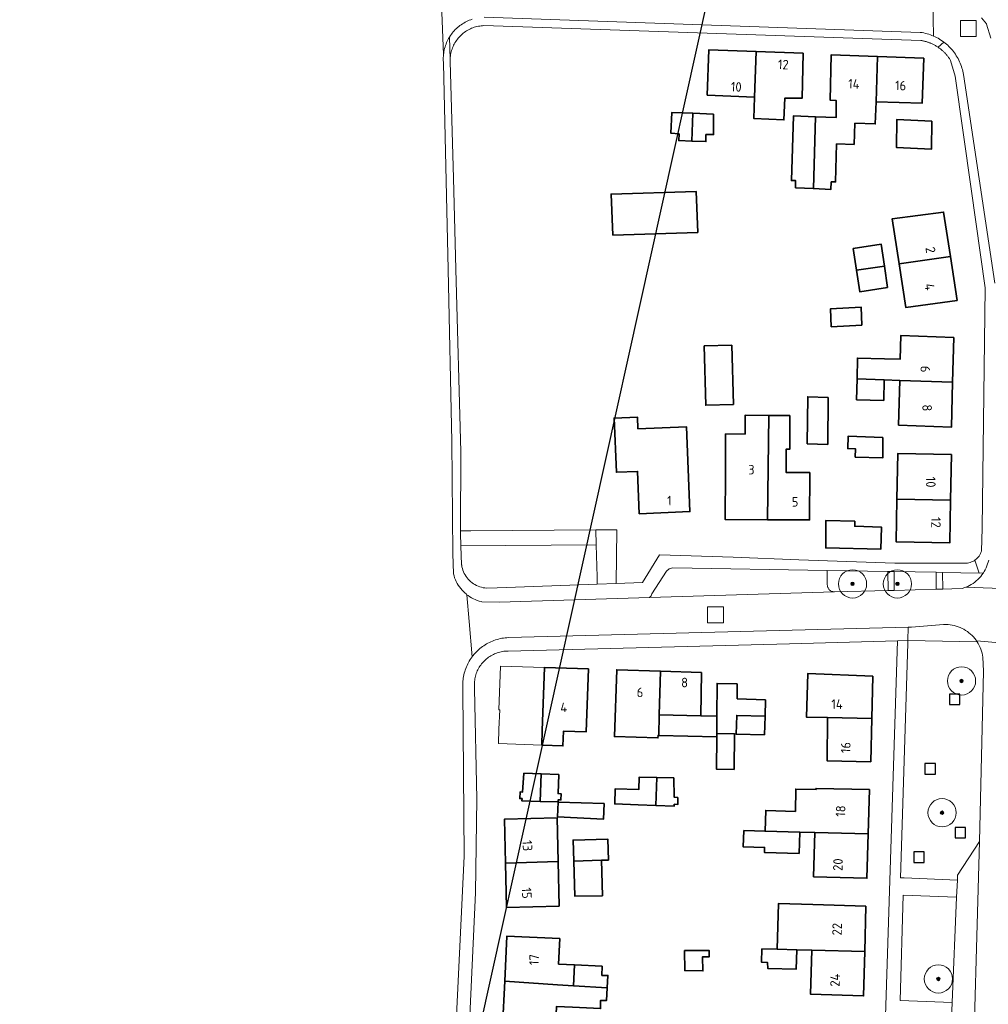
# Model space of a CAD drawing. Extents: x 154222 to 160093, y 456746 to 462495.
# Tile 53 of 254: x 157499 to 157636, y 460809 to 460949. Entities that reach past the tile are written whole.
import ezdxf
from ezdxf.enums import TextEntityAlignment as Align

# ---------------------------------------------------------------- set-up
doc = ezdxf.new("R2010")
doc.units = 0
doc.header["$LTSCALE"] = 0.75
doc.layers.get('0').update_dxf_attribs({"linetype": 'CONTINUOUS'})
doc.layers.get('DEFPOINTS').update_dxf_attribs({"linetype": 'CONTINUOUS'})
for name, color, linetype, lineweight in [('B-XX-GR-BEPLANTING_CULTUUR_HEESTERS-GV', 252, 'CONTINUOUS', 18), ('B-XX-GR-BOOM-S', 252, 'CONTINUOUS', 25), ('B-XX-IE-MEUBILAIR_WEGMEUBILAIR-S', 252, 'CONTINUOUS', 25), ('B-XX-OG-BEBOUWING-GV', 6, 'CONTINUOUS', 35), ('B-XX-OG-BEBOUWING-T18', 1, 'CONTINUOUS', 18), ('B-XX-OG-TERREIN_CULTUURSCHEIDING-GV', 252, 'CONTINUOUS', 18), ('B-XX-OG-TERREIN_ERF-GV', 252, 'CONTINUOUS', 18), ('B-XX-RI-GWA_RIOOLPUT-S', 252, 'CONTINUOUS', 25), ('B-XX-VH-VERHARDING_BETONSTRAATSTEEN-GV', 252, 'CONTINUOUS', 18), ('B-XX-VH-VERHARDING_STRAATBAKSTEEN-GV', 252, 'CONTINUOUS', 18), ('B-XX-VH-VERHARDING_TEGEL-GV', 252, 'CONTINUOUS', 18)]:
    doc.layers.add(name, color=color, linetype=linetype, lineweight=lineweight)
doc.styles.add('NLCS-ISO-M-T18', font='NLCS-ISO.ttf', dxfattribs={"height": 1.8})

# ---------------------------------------------------------------- blocks, each defined once
blk = doc.blocks.new('SRI-PUT_INSPECTIEPUT_RIOOLPUT-SO')
at = {"color": 0, "linetype": 'ByBlock', "lineweight": 18}
blk.add_lwpolyline([(-1.125, -1.125), (1.125, -1.125), (1.125, 1.125), (-1.125, 1.125)], close=True, dxfattribs=at)
blk = doc.blocks.new('SIE-WEG_SPEELTOESTEL-SO')
at = {"flags": 128}
blk.add_lwpolyline([(-0.75, -0.75), (0.75, -0.75), (0.75, 0.75), (-0.75, 0.75)], close=True, dxfattribs=at)
blk = doc.blocks.new('SGR-BOOM_01-SO')
at = {"linetype": 'ByBlock', "lineweight": 18}
h = blk.add_hatch(color=0, dxfattribs=at)
h.dxf.hatch_style = 1
edge = h.paths.add_edge_path()
edge.add_arc((0, 0), 0.25, 0, 360)
at = {"color": 0, "linetype": 'ByBlock', "lineweight": 18}
for radius in [2, 0.25]:
    blk.add_circle((0, 0), radius, dxfattribs=at)

msp = doc.modelspace()

# ---------------------------------------------------------------- linework, layer by layer
at = {"layer": 'B-XX-GR-BEPLANTING_CULTUUR_HEESTERS-GV'}
for points in [[(157580.415, 460874.262), (157580.363, 460876.405), (157562.648, 460876.271), (157561.18, 460876.26), (157561.179, 460875.911), (157561.239, 460874.156)], [(157621.759, 460870.502), (157613.157, 460870.645), (157613.16, 460868.604), (157613.166, 460868.514), (157613.18, 460868.424), (157613.202, 460868.337), (157613.232, 460868.251), (157613.269, 460868.169), (157613.313, 460868.09), (157613.364, 460868.015), (157613.422, 460867.945), (157613.485, 460867.881), (157613.554, 460867.822), (157613.628, 460867.77), (157613.706, 460867.724), (157613.788, 460867.685), (157613.873, 460867.654), (157613.96, 460867.63), (157614.163, 460867.606), (157621.762, 460867.807)], [(157628.581, 460870.389), (157622.621, 460870.488), (157622.622, 460867.829), (157628.599, 460867.987)], [(157634.68, 460870.288), (157629.473, 460870.374), (157629.51, 460868.011), (157630.822, 460868.046), (157632.342, 460868.12), (157632.513, 460868.174), (157632.787, 460868.274), (157633.055, 460868.389), (157633.317, 460868.519), (157633.571, 460868.663), (157633.816, 460868.82), (157634.053, 460868.991), (157634.28, 460869.174), (157634.497, 460869.37), (157634.702, 460869.577), (157634.896, 460869.795), (157635.078, 460870.023), (157635.246, 460870.261), (157635.283, 460870.319)]]:
    msp.add_lwpolyline(points, close=True, dxfattribs=at)
at = {"layer": 'B-XX-OG-BEBOUWING-GV'}
for points in [[(157603.065, 460944.173), (157596.369, 460944.408), (157596.134, 460938.004), (157602.838, 460937.72)], [(157609.728, 460943.94), (157603.065, 460944.173), (157602.838, 460937.72), (157602.746, 460934.668), (157606.999, 460934.478), (157607.141, 460937.58), (157609.593, 460937.536)], [(157620.28, 460943.465), (157613.73, 460943.699), (157613.546, 460937.295), (157614.396, 460937.247), (157614.402, 460934.802), (157611.506, 460934.912), (157611.199, 460924.756), (157613.676, 460924.638), (157613.724, 460925.689), (157614.324, 460925.69), (157614.472, 460931.083), (157616.96, 460930.997), (157617.064, 460934.01), (157619.966, 460933.91), (157620.069, 460937.058)], [(157626.839, 460943.231), (157620.28, 460943.465), (157620.069, 460937.058), (157626.604, 460936.826)], [(157594.096, 460935.422), (157591.137, 460935.54), (157590.994, 460932.588), (157592.145, 460932.491), (157592.097, 460931.54), (157593.958, 460931.472)], [(157597.041, 460935.304), (157594.096, 460935.422), (157593.958, 460931.472), (157595.95, 460931.4), (157595.947, 460932.4), (157597.048, 460932.403)], [(157611.506, 460934.912), (157608.348, 460935.031), (157608.07, 460925.875), (157608.67, 460925.877), (157608.673, 460924.876), (157611.199, 460924.756)], [(157627.961, 460934.278), (157623.008, 460934.516), (157622.968, 460930.564), (157627.921, 460930.326)], [(157594.83, 460918.539), (157594.566, 460924.342), (157582.51, 460923.963), (157582.774, 460918.16)], [(157630.609, 460915.146), (157629.643, 460921.425), (157622.341, 460920.457), (157623.323, 460914.074)], [(157621.261, 460913.771), (157620.799, 460916.851), (157616.848, 460916.241), (157617.306, 460913.189)], [(157631.575, 460908.872), (157630.609, 460915.146), (157623.323, 460914.074), (157624.273, 460907.904)], [(157621.714, 460910.75), (157621.261, 460913.771), (157617.306, 460913.189), (157617.763, 460910.14)], [(157618.075, 460905.388), (157617.969, 460907.939), (157613.617, 460907.728), (157613.723, 460905.177)], [(157631.087, 460903.668), (157623.582, 460903.95), (157623.497, 460900.59), (157621.288, 460900.642), (157617.436, 460900.733), (157617.368, 460897.78), (157621.219, 460897.647), (157623.421, 460897.572), (157630.927, 460897.313)], [(157599.844, 460894.167), (157599.617, 460902.567), (157595.716, 460902.463), (157595.94, 460894.063)], [(157621.219, 460897.647), (157617.368, 460897.78), (157617.3, 460894.83), (157621.152, 460894.739)], [(157630.927, 460897.313), (157623.421, 460897.572), (157623.262, 460891.242), (157630.767, 460890.96)], [(157613.297, 460895.17), (157610.395, 460895.263), (157610.311, 460888.609), (157613.213, 460888.516)], [(157604.891, 460892.622), (157601.496, 460892.64), (157601.502, 460889.981), (157598.741, 460889.995), (157598.714, 460884.579), (157598.68, 460877.875), (157604.692, 460877.839)], [(157607.85, 460892.606), (157604.891, 460892.622), (157604.692, 460877.839), (157610.637, 460877.804), (157610.671, 460884.508), (157607.331, 460884.528), (157607.348, 460887.857), (157607.861, 460887.854)], [(157586.321, 460890.718), (157586.254, 460892.378), (157582.947, 460892.245), (157583.257, 460884.561), (157586.264, 460884.682), (157586.506, 460878.696), (157593.688, 460878.986), (157593.204, 460890.996)], [(157621.015, 460889.485), (157616.112, 460889.674), (157616.066, 460887.923), (157617.16, 460887.876), (157617.119, 460886.724), (157621.022, 460886.584)], [(157630.776, 460887.057), (157623.171, 460887.239), (157623.031, 460880.754), (157630.637, 460880.616)], [(157630.637, 460880.616), (157623.031, 460880.754), (157622.901, 460874.731), (157630.506, 460874.549)], [(157617.041, 460877.619), (157612.938, 460877.709), (157612.948, 460873.857), (157620.753, 460873.676), (157620.845, 460876.778), (157617.043, 460876.919)], [(157579.319, 460856.716), (157573.088, 460856.902), (157572.748, 460847.975), (157572.693, 460845.912), (157575.689, 460845.791), (157575.758, 460847.885), (157578.978, 460847.789)], [(157589.496, 460856.385), (157583.322, 460856.576), (157582.994, 460847.119), (157589.148, 460846.934), (157589.169, 460847.29), (157589.268, 460847.288), (157589.341, 460850.187)], [(157595.33, 460856.204), (157589.496, 460856.385), (157589.341, 460850.187), (157595.245, 460850.051)], [(157619.595, 460855.662), (157610.389, 460856.04), (157610.204, 460849.886), (157613.207, 460849.823), (157619.461, 460849.678)], [(157600.387, 460854.616), (157597.535, 460854.659), (157597.514, 460849.999), (157597.503, 460847.559), (157600.004, 460847.489), (157600.258, 460847.482), (157600.331, 460850.118), (157604.33, 460850.024), (157604.394, 460852.324), (157600.392, 460852.469)], [(157595.245, 460850.051), (157589.341, 460850.187), (157589.268, 460847.288), (157597.5, 460847.098), (157597.503, 460847.559), (157597.514, 460849.999)], [(157604.33, 460850.024), (157600.331, 460850.118), (157600.258, 460847.482), (157604.256, 460847.371)], [(157619.461, 460849.678), (157613.207, 460849.823), (157613.12, 460843.69), (157619.324, 460843.555)], [(157600.004, 460847.489), (157597.503, 460847.559), (157597.5, 460847.098), (157597.453, 460842.506), (157599.952, 460842.467)], [(157572.585, 460841.843), (157570.149, 460841.936), (157569.956, 460839.234), (157569.605, 460839.283), (157569.558, 460838.332), (157569.908, 460838.333), (157569.859, 460838.033), (157572.481, 460837.937)], [(157575.103, 460841.747), (157572.585, 460841.843), (157572.481, 460837.937), (157575.01, 460837.861), (157575.011, 460838.145), (157575.412, 460838.146), (157575.46, 460838.997), (157575.009, 460839.046)], [(157588.974, 460841.33), (157586.51, 460841.375), (157586.449, 460839.644), (157583.096, 460839.719), (157583.024, 460837.582), (157586.37, 460837.472), (157588.851, 460837.381)], [(157591.413, 460841.286), (157588.974, 460841.33), (157588.851, 460837.381), (157591.473, 460837.284), (157591.472, 460837.534), (157591.973, 460837.485), (157591.97, 460838.486), (157591.47, 460838.535)], [(157619.133, 460839.602), (157611.579, 460839.784), (157611.579, 460839.634), (157608.677, 460839.677), (157608.635, 460836.525), (157604.432, 460836.665), (157604.34, 460833.711), (157609.242, 460833.574), (157611.394, 460833.531), (157611.394, 460833.528), (157618.948, 460833.321)], [(157581.552, 460837.63), (157575.011, 460837.828), (157574.921, 460835.741), (157581.455, 460835.429)], [(157575.006, 460829.412), (157574.867, 460835.593), (157567.413, 460835.425), (157567.553, 460829.186)], [(157582.161, 460829.629), (157582.061, 460832.58), (157577.126, 460832.447), (157577.226, 460829.479), (157581.139, 460829.598)], [(157601.327, 460833.805), (157601.255, 460831.502), (157604.268, 460831.408), (157604.246, 460830.711), (157609.149, 460830.573), (157609.242, 460833.574), (157604.34, 460833.711)], [(157618.948, 460833.321), (157611.394, 460833.528), (157611.208, 460827.276), (157618.763, 460827.044)], [(157575.148, 460823.087), (157575.006, 460829.412), (157567.553, 460829.186), (157567.694, 460822.919)], [(157581.309, 460824.572), (157581.139, 460829.598), (157577.226, 460829.479), (157577.395, 460824.493)], [(157618.623, 460823.091), (157611.118, 460823.323), (157606.233, 460823.474), (157606.033, 460817.016), (157608.828, 460816.93), (157610.955, 460816.864), (157618.461, 460816.658)], [(157575.258, 460818.534), (157567.753, 460818.867), (157567.444, 460812.463), (157574.941, 460811.977), (157577.178, 460811.832), (157577.319, 460814.787), (157575.082, 460814.895)], [(157592.923, 460816.821), (157592.965, 460813.971), (157595.522, 460813.929), (157595.48, 460815.941), (157596.402, 460815.899), (157596.402, 460816.821)], [(157603.876, 460817.058), (157603.833, 460815.151), (157604.684, 460815.103), (157604.736, 460814.253), (157608.738, 460814.162), (157608.828, 460816.93), (157606.033, 460817.016)], [(157618.461, 460816.658), (157610.955, 460816.864), (157610.798, 460810.615), (157618.303, 460810.383)], [(157581.271, 460814.596), (157577.319, 460814.787), (157577.178, 460811.832), (157581.979, 460811.521), (157582.075, 460813.298), (157581.225, 460813.296)], [(157574.941, 460811.977), (157567.444, 460812.463), (157567.134, 460806.058), (157574.639, 460805.725), (157574.792, 460808.89), (157577.033, 460808.783), (157581.036, 460808.592), (157581.033, 460809.743), (157581.883, 460809.745), (157581.979, 460811.521), (157577.178, 460811.832)]]:
    msp.add_lwpolyline(points, close=True, dxfattribs=at)
at = {"layer": 'B-XX-OG-TERREIN_CULTUURSCHEIDING-GV'}
for points in [[(157580.526, 460869.728), (157580.415, 460874.262), (157561.239, 460874.156), (157561.332, 460871.437), (157561.336, 460871.409), (157561.379, 460871.166), (157561.438, 460870.926), (157561.512, 460870.69), (157561.601, 460870.46), (157561.705, 460870.236), (157561.823, 460870.019), (157561.955, 460869.81), (157562.1, 460869.61), (157562.258, 460869.42), (157562.428, 460869.24), (157562.609, 460869.072), (157562.801, 460868.916), (157563.002, 460868.773), (157563.213, 460868.643), (157563.431, 460868.527), (157563.656, 460868.425), (157563.887, 460868.338), (157564.124, 460868.266), (157564.364, 460868.21), (157564.608, 460868.169), (157564.854, 460868.144), (157566.384, 460868.192), (157580.551, 460868.709)], [(157634.412, 460860.535), (157624.59, 460860.713), (157624.587, 460860.308), (157623.555, 460827.092), (157624.066, 460827.106), (157631.59, 460826.794), (157631.62, 460827.475), (157634.71, 460832.235), (157635.303, 460856.4), (157635.212, 460858.358), (157635.165, 460858.646), (157635.103, 460858.932), (157635.025, 460859.214), (157634.932, 460859.49), (157634.823, 460859.762), (157634.701, 460860.027), (157634.563, 460860.285)], [(157631.488, 460824.356), (157623.922, 460824.655), (157623.508, 460809.745), (157630.856, 460809.472)]]:
    msp.add_lwpolyline(points, close=True, dxfattribs=at)
at = {"layer": 'B-XX-OG-TERREIN_ERF-GV'}
for points in [[(157628.853, 460944.777), (157628.766, 460944.835), (157628.677, 460944.891), (157628.588, 460944.946), (157628.497, 460944.999), (157628.406, 460945.051), (157628.314, 460945.101), (157628.221, 460945.149), (157628.127, 460945.196), (157628.032, 460945.241), (157627.937, 460945.285), (157627.841, 460945.326), (157627.744, 460945.367), (157627.695, 460945.386), (157627.646, 460945.405), (157627.548, 460945.442), (157627.449, 460945.477), (157627.35, 460945.51), (157627.25, 460945.542), (157627.149, 460945.572), (157627.048, 460945.6), (157626.947, 460945.626), (157626.845, 460945.651), (157626.742, 460945.673), (157626.64, 460945.694), (157626.536, 460945.714), (157626.433, 460945.731), (157564.492, 460947.834), (157564.293, 460947.823), (157564.095, 460947.805), (157563.897, 460947.778), (157563.701, 460947.743), (157563.507, 460947.701), (157563.314, 460947.651), (157563.123, 460947.593), (157562.935, 460947.527), (157562.75, 460947.455), (157562.568, 460947.374), (157562.389, 460947.286), (157562.214, 460947.192), (157562.042, 460947.09), (157561.875, 460946.982), (157561.713, 460946.867), (157561.555, 460946.745), (157561.402, 460946.617), (157561.255, 460946.483), (157561.113, 460946.344), (157560.976, 460946.198), (157560.846, 460946.048), (157560.722, 460945.892), (157560.604, 460945.732), (157560.492, 460945.567), (157560.388, 460945.397), (157560.29, 460945.223), (157560.199, 460945.046), (157560.116, 460944.865), (157560.04, 460944.681), (157559.971, 460944.494), (157559.91, 460944.305), (157559.856, 460944.113), (157559.81, 460943.919), (157559.773, 460943.723), (157559.742, 460943.527), (157559.72, 460943.329), (157559.706, 460943.13), (157559.704, 460943.069), (157559.7, 460942.931), (157559.701, 460942.769), (157560.157, 460926.203), (157560.511, 460913.318), (157561.222, 460887.477), (157561.18, 460876.26), (157562.648, 460876.271), (157580.363, 460876.405), (157583.331, 460876.429), (157583.242, 460868.807), (157586.944, 460868.942), (157589.395, 460872.874), (157599.826, 460872.542), (157609.12, 460872.148), (157622.71, 460871.674), (157632.725, 460871.685), (157632.847, 460871.689), (157633.041, 460871.708), (157633.234, 460871.743), (157633.422, 460871.794), (157633.606, 460871.86), (157633.784, 460871.94), (157633.955, 460872.035), (157634.066, 460872.109), (157634.118, 460872.144), (157634.271, 460872.266), (157634.414, 460872.399), (157634.545, 460872.544), (157634.664, 460872.699), (157634.77, 460872.863), (157634.862, 460873.036), (157634.94, 460873.215), (157635.003, 460873.4), (157635.104, 460876.662), (157635.522, 460910.682), (157633.546, 460924.723), (157631.298, 460940.69), (157630.642, 460942.889), (157630.587, 460942.979), (157630.531, 460943.067), (157630.473, 460943.155), (157630.414, 460943.241), (157630.353, 460943.326), (157630.291, 460943.411), (157630.227, 460943.494), (157630.162, 460943.576), (157630.095, 460943.657), (157630.027, 460943.737), (157629.958, 460943.815), (157629.887, 460943.893), (157629.852, 460943.93), (157629.815, 460943.969), (157629.741, 460944.044), (157629.667, 460944.117), (157629.591, 460944.19), (157629.513, 460944.26), (157629.435, 460944.33), (157629.355, 460944.398), (157629.274, 460944.465), (157629.192, 460944.53), (157629.109, 460944.594), (157629.025, 460944.657), (157628.939, 460944.718)], [(157603.065, 460944.173), (157609.728, 460943.94), (157609.593, 460937.536), (157607.141, 460937.58), (157606.999, 460934.478), (157602.746, 460934.668), (157602.838, 460937.72), (157596.134, 460938.004), (157596.369, 460944.408)], [(157611.199, 460924.756), (157608.673, 460924.876), (157608.67, 460925.877), (157608.07, 460925.875), (157608.348, 460935.031), (157611.506, 460934.912), (157614.402, 460934.802), (157614.396, 460937.247), (157613.546, 460937.295), (157613.73, 460943.699), (157620.28, 460943.465), (157626.839, 460943.231), (157626.604, 460936.826), (157620.069, 460937.058), (157619.966, 460933.91), (157617.064, 460934.01), (157616.96, 460930.997), (157614.472, 460931.083), (157614.324, 460925.69), (157613.724, 460925.689), (157613.676, 460924.638)], [(157593.958, 460931.472), (157592.097, 460931.54), (157592.145, 460932.491), (157590.994, 460932.588), (157591.137, 460935.54), (157594.096, 460935.422), (157597.041, 460935.304), (157597.048, 460932.403), (157595.947, 460932.4), (157595.95, 460931.4)], [(157627.961, 460934.278), (157627.921, 460930.326), (157622.968, 460930.564), (157623.008, 460934.516)], [(157594.83, 460918.539), (157582.774, 460918.16), (157582.51, 460923.963), (157594.566, 460924.342)], [(157630.609, 460915.146), (157631.575, 460908.872), (157624.273, 460907.904), (157623.323, 460914.074), (157622.341, 460920.457), (157629.643, 460921.425)], [(157621.261, 460913.771), (157621.714, 460910.75), (157617.763, 460910.14), (157617.306, 460913.189), (157616.848, 460916.241), (157620.799, 460916.851)], [(157618.075, 460905.388), (157613.723, 460905.177), (157613.617, 460907.728), (157617.969, 460907.939)], [(157631.087, 460903.668), (157630.927, 460897.313), (157630.767, 460890.96), (157623.262, 460891.242), (157623.421, 460897.572), (157621.219, 460897.647), (157621.152, 460894.739), (157617.3, 460894.83), (157617.368, 460897.78), (157617.436, 460900.733), (157621.288, 460900.642), (157623.497, 460900.59), (157623.582, 460903.95)], [(157599.844, 460894.167), (157595.94, 460894.063), (157595.716, 460902.463), (157599.617, 460902.567)], [(157613.297, 460895.17), (157613.213, 460888.516), (157610.311, 460888.609), (157610.395, 460895.263)], [(157604.891, 460892.622), (157607.85, 460892.606), (157607.861, 460887.854), (157607.348, 460887.857), (157607.331, 460884.528), (157610.671, 460884.508), (157610.637, 460877.804), (157604.692, 460877.839), (157598.68, 460877.875), (157598.714, 460884.579), (157598.741, 460889.995), (157601.502, 460889.981), (157601.496, 460892.64)], [(157586.321, 460890.718), (157593.204, 460890.996), (157593.688, 460878.986), (157586.506, 460878.696), (157586.264, 460884.682), (157583.257, 460884.561), (157582.947, 460892.245), (157586.254, 460892.378)], [(157621.015, 460889.485), (157621.022, 460886.584), (157617.119, 460886.724), (157617.16, 460887.876), (157616.066, 460887.923), (157616.112, 460889.674)], [(157623.031, 460880.754), (157623.171, 460887.239), (157630.776, 460887.057), (157630.637, 460880.616), (157630.506, 460874.549), (157622.901, 460874.731)], [(157617.041, 460877.619), (157617.043, 460876.919), (157620.845, 460876.778), (157620.753, 460873.676), (157612.948, 460873.857), (157612.938, 460877.709)], [(157572.693, 460845.912), (157566.559, 460846.159), (157566.619, 460848.158), (157566.725, 460850.93), (157566.626, 460850.933), (157566.861, 460857.087), (157573.088, 460856.902), (157579.319, 460856.716), (157578.978, 460847.789), (157575.758, 460847.885), (157575.689, 460845.791)], [(157589.496, 460856.385), (157595.33, 460856.204), (157595.245, 460850.051), (157597.514, 460849.999), (157597.535, 460854.659), (157600.387, 460854.616), (157600.392, 460852.469), (157604.394, 460852.324), (157604.33, 460850.024), (157604.256, 460847.371), (157600.258, 460847.482), (157600.004, 460847.489), (157599.952, 460842.467), (157597.453, 460842.506), (157597.5, 460847.098), (157589.268, 460847.288), (157589.169, 460847.29), (157589.148, 460846.934), (157582.994, 460847.119), (157583.322, 460856.576)], [(157619.595, 460855.662), (157619.461, 460849.678), (157619.324, 460843.555), (157613.12, 460843.69), (157613.207, 460849.823), (157610.204, 460849.886), (157610.389, 460856.04)], [(157572.481, 460837.937), (157569.859, 460838.033), (157569.908, 460838.333), (157569.558, 460838.332), (157569.605, 460839.283), (157569.956, 460839.234), (157570.149, 460841.936), (157572.585, 460841.843), (157575.103, 460841.747), (157575.009, 460839.046), (157575.46, 460838.997), (157575.412, 460838.146), (157575.011, 460838.145), (157575.01, 460837.861)], [(157588.974, 460841.33), (157591.413, 460841.286), (157591.47, 460838.535), (157591.97, 460838.486), (157591.973, 460837.485), (157591.472, 460837.534), (157591.473, 460837.284), (157588.851, 460837.381), (157586.37, 460837.472), (157583.024, 460837.582), (157583.096, 460839.719), (157586.449, 460839.644), (157586.51, 460841.375)], [(157601.327, 460833.805), (157604.34, 460833.711), (157604.432, 460836.665), (157608.635, 460836.525), (157608.677, 460839.677), (157611.579, 460839.634), (157611.579, 460839.784), (157619.133, 460839.602), (157618.948, 460833.321), (157618.763, 460827.044), (157611.208, 460827.276), (157611.394, 460833.528), (157611.394, 460833.531), (157609.242, 460833.574), (157609.149, 460830.573), (157604.246, 460830.711), (157604.268, 460831.408), (157601.255, 460831.502)], [(157581.552, 460837.63), (157581.455, 460835.429), (157574.921, 460835.741), (157575.011, 460837.828)], [(157575.148, 460823.087), (157567.694, 460822.919), (157567.553, 460829.186), (157567.413, 460835.425), (157574.867, 460835.593), (157575.006, 460829.412)], [(157577.226, 460829.479), (157577.126, 460832.447), (157582.061, 460832.58), (157582.161, 460829.629), (157581.139, 460829.598), (157581.309, 460824.572), (157577.395, 460824.493)], [(157610.955, 460816.864), (157608.828, 460816.93), (157608.738, 460814.162), (157604.736, 460814.253), (157604.684, 460815.103), (157603.833, 460815.151), (157603.876, 460817.058), (157606.033, 460817.016), (157606.233, 460823.474), (157611.118, 460823.323), (157618.623, 460823.091), (157618.461, 460816.658), (157618.303, 460810.383), (157610.798, 460810.615)], [(157567.444, 460812.463), (157567.753, 460818.867), (157575.258, 460818.534), (157575.082, 460814.895), (157577.319, 460814.787), (157581.271, 460814.596), (157581.225, 460813.296), (157582.075, 460813.298), (157581.979, 460811.521), (157581.883, 460809.745), (157581.033, 460809.743), (157581.036, 460808.592), (157577.033, 460808.783), (157574.792, 460808.89), (157574.639, 460805.725), (157567.134, 460806.058)], [(157592.923, 460816.821), (157596.402, 460816.821), (157596.402, 460815.899), (157595.48, 460815.941), (157595.522, 460813.929), (157592.965, 460813.971)]]:
    msp.add_lwpolyline(points, close=True, dxfattribs=at)
msp.add_lwpolyline([(157620.346, 460775.077), (157623.085, 460860.674), (157607.791, 460860.277), (157567.907, 460859.24), (157567.711, 460859.235), (157567.516, 460859.223), (157567.321, 460859.202), (157567.128, 460859.173), (157566.935, 460859.137), (157566.744, 460859.092), (157566.556, 460859.04), (157566.369, 460858.98), (157566.185, 460858.913), (157566.005, 460858.838), (157565.827, 460858.756), (157565.652, 460858.667), (157565.482, 460858.571), (157565.316, 460858.467), (157565.154, 460858.357), (157564.996, 460858.241), (157564.844, 460858.118), (157564.696, 460857.989), (157564.554, 460857.854), (157564.418, 460857.714), (157564.288, 460857.568), (157564.163, 460857.417), (157564.045, 460857.26), (157563.933, 460857.1), (157563.828, 460856.934), (157563.73, 460856.765), (157563.639, 460856.592), (157563.555, 460856.415), (157563.478, 460856.235), (157563.409, 460856.052), (157563.347, 460855.866), (157563.293, 460855.677), (157563.247, 460855.487), (157563.208, 460855.295), (157563.178, 460855.102), (157563.155, 460854.907), (157563.14, 460854.712), (157563.133, 460854.517), (157563.135, 460854.321), (157563.144, 460854.125), (157563.161, 460853.93), (157563.167, 460853.876), (157563.504, 460838.318), (157563.286, 460825.009), (157562.491, 460807.562)], dxfattribs=at)
at = {"layer": 'B-XX-VH-VERHARDING_BETONSTRAATSTEEN-GV'}
for points in [[(157558.199, 460958.063), (157558.759, 460943.741), (157558.787, 460943.957), (157558.822, 460944.172), (157558.866, 460944.386), (157558.917, 460944.598), (157558.976, 460944.807), (157559.043, 460945.015), (157559.117, 460945.22), (157559.199, 460945.422), (157559.289, 460945.621), (157559.385, 460945.816), (157559.488, 460946.008), (157559.599, 460946.196), (157559.744, 460946.421), (157559.899, 460946.639), (157560.003, 460946.775), (157560.141, 460946.943), (157560.286, 460947.107), (157560.436, 460947.265), (157560.592, 460947.417), (157560.754, 460947.564), (157560.92, 460947.705), (157561.092, 460947.839), (157561.269, 460947.967), (157561.45, 460948.088), (157561.635, 460948.203), (157561.825, 460948.311), (157562.018, 460948.412), (157562.215, 460948.505), (157562.416, 460948.592), (157562.619, 460948.671), (157562.825, 460948.742)], [(157564.539, 460949.034), (157626.33, 460946.881), (157626.372, 460946.875), (157626.609, 460946.837), (157626.845, 460946.791), (157627.078, 460946.737), (157627.31, 460946.676), (157627.54, 460946.606), (157627.767, 460946.529), (157627.992, 460946.445), (157628.213, 460946.353), (157628.124, 460951.445)], [(157628.124, 460951.445), (157628.213, 460946.353), (157628.432, 460946.254), (157628.647, 460946.147), (157628.858, 460946.034), (157629.065, 460945.913), (157629.269, 460945.786), (157629.468, 460945.652), (157629.662, 460945.511), (157629.848, 460945.367), (157630.03, 460945.216), (157630.045, 460945.203), (157630.224, 460945.044), (157630.397, 460944.878), (157630.565, 460944.707), (157630.727, 460944.53), (157630.883, 460944.348), (157631.033, 460944.161), (157631.177, 460943.969), (157631.314, 460943.772), (157631.445, 460943.571), (157631.568, 460943.365), (157631.685, 460943.155), (157631.795, 460942.942), (157631.898, 460942.725), (157631.993, 460942.505), (157632.081, 460942.282), (157632.161, 460942.056), (157632.234, 460941.828), (157632.299, 460941.597), (157632.357, 460941.364), (157632.406, 460941.129), (157632.448, 460940.893), (157636.922, 460911.336)], [(157636.358, 460946.052), (157635.717, 460948.056), (157635.703, 460948.078), (157635.478, 460948.377), (157635.241, 460948.667), (157634.992, 460948.947)], [(157636.033, 460872.133), (157635.965, 460871.849), (157635.883, 460871.569), (157635.784, 460871.295), (157635.671, 460871.025), (157635.544, 460870.763), (157635.402, 460870.508), (157635.283, 460870.319), (157635.246, 460870.261), (157635.078, 460870.023), (157634.896, 460869.795), (157634.702, 460869.577), (157634.497, 460869.37), (157634.28, 460869.174), (157634.053, 460868.991), (157633.816, 460868.82), (157633.571, 460868.663), (157633.317, 460868.519), (157633.055, 460868.389), (157632.787, 460868.274), (157643.92, 460867.849)], [(157643.92, 460867.849), (157632.787, 460868.274), (157632.513, 460868.174), (157632.342, 460868.12), (157630.822, 460868.046), (157629.51, 460868.011), (157628.599, 460867.987), (157622.622, 460867.829), (157621.762, 460867.807), (157614.163, 460867.606), (157587.944, 460866.815), (157566.689, 460866.141), (157564.215, 460866.223), (157564.102, 460866.249), (157563.82, 460866.326), (157563.542, 460866.418), (157563.27, 460866.525), (157563.005, 460866.647), (157562.746, 460866.783), (157562.495, 460866.933), (157562.253, 460867.096), (157562.09, 460867.22), (157562.395, 460863.442), (157562.802, 460858.401), (157562.879, 460858.504), (157562.958, 460858.606), (157563.082, 460858.757), (157563.235, 460858.932), (157563.395, 460859.101), (157563.56, 460859.265), (157563.73, 460859.423), (157563.906, 460859.576), (157564.087, 460859.722), (157564.272, 460859.861), (157564.463, 460859.995), (157564.658, 460860.121), (157564.857, 460860.241), (157565.06, 460860.354), (157565.267, 460860.46), (157565.478, 460860.558), (157565.692, 460860.65), (157565.908, 460860.734), (157566.128, 460860.81), (157566.35, 460860.879), (157566.574, 460860.94), (157566.801, 460860.993), (157567.028, 460861.039), (157567.258, 460861.076), (157567.488, 460861.106), (157567.72, 460861.128), (157567.952, 460861.142), (157624.6, 460862.626), (157625.116, 460862.64), (157629.619, 460862.978), (157629.705, 460862.983), (157629.997, 460862.986), (157630.289, 460862.974), (157630.58, 460862.946), (157630.869, 460862.902), (157631.155, 460862.843), (157631.437, 460862.767), (157631.715, 460862.677), (157631.987, 460862.571), (157632.254, 460862.451), (157632.513, 460862.316), (157632.764, 460862.167), (157633.007, 460862.005), (157633.241, 460861.829), (157633.465, 460861.641), (157633.678, 460861.442), (157633.88, 460861.23), (157634.07, 460861.008), (157634.247, 460860.776), (157634.313, 460860.68), (157638.152, 460860.351)]]:
    msp.add_lwpolyline(points, dxfattribs=at)
at = {"layer": 'B-XX-VH-VERHARDING_STRAATBAKSTEEN-GV'}
msp.add_lwpolyline([(157613.157, 460870.645), (157591.244, 460871.009), (157590.758, 460870.892), (157590.389, 460870.555), (157588.299, 460867.344), (157588.177, 460867.042), (157587.944, 460866.815), (157614.163, 460867.606), (157613.96, 460867.63), (157613.873, 460867.654), (157613.788, 460867.685), (157613.706, 460867.724), (157613.628, 460867.77), (157613.554, 460867.822), (157613.485, 460867.881), (157613.422, 460867.945), (157613.364, 460868.015), (157613.313, 460868.09), (157613.269, 460868.169), (157613.232, 460868.251), (157613.202, 460868.337), (157613.18, 460868.424), (157613.166, 460868.514), (157613.16, 460868.604)], close=True, dxfattribs=at)
for points in [[(157638.152, 460860.351), (157634.313, 460860.68), (157634.412, 460860.535), (157634.563, 460860.285), (157634.701, 460860.027), (157634.823, 460859.762), (157634.932, 460859.49), (157635.025, 460859.214), (157635.103, 460858.932), (157635.165, 460858.646), (157635.212, 460858.358), (157635.303, 460856.4), (157634.71, 460832.235), (157633.652, 460793.61)], [(157633.652, 460793.61), (157634.71, 460832.235), (157631.62, 460827.475), (157631.59, 460826.794), (157631.488, 460824.356), (157630.856, 460809.472), (157630.702, 460805.799)]]:
    msp.add_lwpolyline(points, dxfattribs=at)
at = {"layer": 'B-XX-VH-VERHARDING_TEGEL-GV'}
for points in [[(157562.825, 460948.742), (157562.619, 460948.671), (157562.416, 460948.592), (157562.215, 460948.505), (157562.018, 460948.412), (157561.825, 460948.311), (157561.635, 460948.203), (157561.45, 460948.088), (157561.269, 460947.967), (157561.092, 460947.839), (157560.92, 460947.705), (157560.754, 460947.564), (157560.592, 460947.417), (157560.436, 460947.265), (157560.286, 460947.107), (157560.141, 460946.943), (157560.003, 460946.775), (157559.899, 460946.639), (157559.744, 460946.421), (157559.599, 460946.196), (157559.704, 460943.069), (157559.706, 460943.13), (157559.72, 460943.329), (157559.742, 460943.527), (157559.773, 460943.723), (157559.81, 460943.919), (157559.856, 460944.113), (157559.91, 460944.305), (157559.971, 460944.494), (157560.04, 460944.681), (157560.116, 460944.865), (157560.199, 460945.046), (157560.29, 460945.223), (157560.388, 460945.397), (157560.492, 460945.567), (157560.604, 460945.732), (157560.722, 460945.892), (157560.846, 460946.048), (157560.976, 460946.198), (157561.113, 460946.344), (157561.255, 460946.483), (157561.402, 460946.617), (157561.555, 460946.745), (157561.713, 460946.867), (157561.875, 460946.982), (157562.042, 460947.09), (157562.214, 460947.192), (157562.389, 460947.286), (157562.568, 460947.374), (157562.75, 460947.455), (157562.935, 460947.527), (157563.123, 460947.593), (157563.314, 460947.651), (157563.507, 460947.701), (157563.701, 460947.743), (157563.897, 460947.778), (157564.095, 460947.805), (157564.293, 460947.823), (157564.492, 460947.834), (157626.433, 460945.731), (157626.536, 460945.714), (157626.64, 460945.694), (157626.742, 460945.673), (157626.845, 460945.651), (157626.947, 460945.626), (157627.048, 460945.6), (157627.149, 460945.572), (157627.25, 460945.542), (157627.35, 460945.51), (157627.449, 460945.477), (157627.548, 460945.442), (157627.646, 460945.405), (157627.695, 460945.386), (157627.744, 460945.367), (157627.841, 460945.326), (157627.937, 460945.285), (157628.032, 460945.241), (157628.127, 460945.196), (157628.221, 460945.149), (157628.314, 460945.101), (157628.406, 460945.051), (157628.497, 460944.999), (157628.588, 460944.946), (157628.677, 460944.891), (157628.766, 460944.835), (157628.853, 460944.777), (157629.662, 460945.511), (157629.468, 460945.652), (157629.269, 460945.786), (157629.065, 460945.913), (157628.858, 460946.034), (157628.647, 460946.147), (157628.432, 460946.254), (157628.213, 460946.353), (157627.992, 460946.445), (157627.767, 460946.529), (157627.54, 460946.606), (157627.31, 460946.676), (157627.078, 460946.737), (157626.845, 460946.791), (157626.609, 460946.837), (157626.372, 460946.875), (157626.33, 460946.881), (157564.539, 460949.034)], [(157634.992, 460948.947), (157635.241, 460948.667), (157635.478, 460948.377), (157635.703, 460948.078), (157635.717, 460948.056), (157636.358, 460946.052)], [(157636.922, 460911.336), (157632.448, 460940.893), (157632.406, 460941.129), (157632.357, 460941.364), (157632.299, 460941.597), (157632.234, 460941.828), (157632.161, 460942.056), (157632.081, 460942.282), (157631.993, 460942.505), (157631.898, 460942.725), (157631.795, 460942.942), (157631.685, 460943.155), (157631.568, 460943.365), (157631.445, 460943.571), (157631.314, 460943.772), (157631.177, 460943.969), (157631.033, 460944.161), (157630.883, 460944.348), (157630.727, 460944.53), (157630.565, 460944.707), (157630.397, 460944.878), (157630.224, 460945.044), (157630.045, 460945.203), (157630.03, 460945.216), (157629.848, 460945.367), (157629.662, 460945.511), (157628.853, 460944.777), (157628.939, 460944.718), (157629.025, 460944.657), (157629.109, 460944.594), (157629.192, 460944.53), (157629.274, 460944.465), (157629.355, 460944.398), (157629.435, 460944.33), (157629.513, 460944.26), (157629.591, 460944.19), (157629.667, 460944.117), (157629.741, 460944.044), (157629.815, 460943.969), (157629.852, 460943.93), (157629.887, 460943.893), (157629.958, 460943.815), (157630.027, 460943.737), (157630.095, 460943.657), (157630.162, 460943.576), (157630.227, 460943.494), (157630.291, 460943.411), (157630.353, 460943.326), (157630.414, 460943.241), (157630.473, 460943.155), (157630.531, 460943.067), (157630.587, 460942.979), (157630.642, 460942.889), (157631.298, 460940.69), (157633.546, 460924.723), (157635.522, 460910.682), (157635.104, 460876.662), (157635.003, 460873.4), (157634.94, 460873.215), (157634.862, 460873.036), (157634.77, 460872.863), (157634.664, 460872.699), (157634.545, 460872.544), (157634.414, 460872.399), (157634.271, 460872.266), (157634.118, 460872.144), (157634.066, 460872.109), (157634.68, 460870.288), (157635.283, 460870.319), (157635.402, 460870.508), (157635.544, 460870.763), (157635.671, 460871.025), (157635.784, 460871.295), (157635.883, 460871.569), (157635.965, 460871.849), (157636.033, 460872.133)], [(157562.491, 460807.562), (157563.286, 460825.009), (157563.504, 460838.318), (157563.167, 460853.876), (157563.161, 460853.93), (157563.144, 460854.125), (157563.135, 460854.321), (157563.133, 460854.517), (157563.14, 460854.712), (157563.155, 460854.907), (157563.178, 460855.102), (157563.208, 460855.295), (157563.247, 460855.487), (157563.293, 460855.677), (157563.347, 460855.866), (157563.409, 460856.052), (157563.478, 460856.235), (157563.555, 460856.415), (157563.639, 460856.592), (157563.73, 460856.765), (157563.828, 460856.934), (157563.933, 460857.1), (157564.045, 460857.26), (157564.163, 460857.417), (157564.288, 460857.568), (157564.418, 460857.714), (157564.554, 460857.854), (157564.696, 460857.989), (157564.844, 460858.118), (157564.996, 460858.241), (157565.154, 460858.357), (157565.316, 460858.467), (157565.482, 460858.571), (157565.652, 460858.667), (157565.827, 460858.756), (157566.005, 460858.838), (157566.185, 460858.913), (157566.369, 460858.98), (157566.556, 460859.04), (157566.744, 460859.092), (157566.935, 460859.137), (157567.128, 460859.173), (157567.321, 460859.202), (157567.516, 460859.223), (157567.711, 460859.235), (157567.907, 460859.24), (157607.791, 460860.277), (157623.085, 460860.674), (157624.59, 460860.713), (157624.6, 460862.626), (157567.952, 460861.142), (157567.72, 460861.128), (157567.488, 460861.106), (157567.258, 460861.076), (157567.028, 460861.039), (157566.801, 460860.993), (157566.574, 460860.94), (157566.35, 460860.879), (157566.128, 460860.81), (157565.908, 460860.734), (157565.692, 460860.65), (157565.478, 460860.558), (157565.267, 460860.46), (157565.06, 460860.354), (157564.857, 460860.241), (157564.658, 460860.121), (157564.463, 460859.995), (157564.272, 460859.861), (157564.087, 460859.722), (157563.906, 460859.576), (157563.73, 460859.423), (157563.56, 460859.265), (157563.395, 460859.101), (157563.235, 460858.932), (157563.082, 460858.757), (157562.958, 460858.606), (157562.879, 460858.504), (157562.802, 460858.401), (157562.668, 460858.211), (157562.54, 460858.016), (157562.419, 460857.817), (157562.305, 460857.613), (157562.198, 460857.406), (157562.098, 460857.196), (157562.005, 460856.982), (157561.92, 460856.765), (157561.843, 460856.545), (157561.772, 460856.323), (157561.71, 460856.098), (157561.655, 460855.872), (157561.608, 460855.644), (157561.569, 460855.414), (157561.538, 460855.183), (157561.515, 460854.951), (157561.5, 460854.718), (157561.493, 460854.485), (157561.494, 460854.252), (157561.502, 460854.019), (157561.516, 460853.822), (157561.673, 460830.158), (157560.589, 460807.579)]]:
    msp.add_lwpolyline(points, dxfattribs=at)
for points in [[(157559.704, 460943.069), (157559.599, 460946.196), (157559.488, 460946.008), (157559.385, 460945.816), (157559.289, 460945.621), (157559.199, 460945.422), (157559.117, 460945.22), (157559.043, 460945.015), (157558.976, 460944.807), (157558.917, 460944.598), (157558.866, 460944.386), (157558.822, 460944.172), (157558.787, 460943.957), (157558.759, 460943.741), (157558.739, 460943.524), (157558.727, 460943.306), (157558.723, 460943.088), (157558.727, 460942.87), (157558.739, 460942.653), (157558.751, 460942.517), (157559.402, 460913.285), (157559.945, 460888.918), (157560.075, 460873.045), (157560.173, 460870.179), (157560.249, 460869.897), (157560.341, 460869.62), (157560.448, 460869.348), (157560.57, 460869.082), (157560.706, 460868.823), (157560.856, 460868.573), (157561.019, 460868.33), (157561.196, 460868.098), (157561.384, 460867.875), (157561.585, 460867.663), (157561.797, 460867.462), (157562.02, 460867.273), (157562.09, 460867.22), (157562.253, 460867.096), (157562.495, 460866.933), (157562.746, 460866.783), (157563.005, 460866.647), (157563.27, 460866.525), (157563.542, 460866.418), (157563.82, 460866.326), (157564.102, 460866.249), (157564.215, 460866.223), (157566.689, 460866.141), (157587.944, 460866.815), (157588.177, 460867.042), (157588.299, 460867.344), (157590.389, 460870.555), (157590.758, 460870.892), (157591.244, 460871.009), (157613.157, 460870.645), (157621.759, 460870.502), (157622.621, 460870.488), (157628.581, 460870.389), (157629.473, 460870.374), (157634.68, 460870.288), (157634.066, 460872.109), (157633.955, 460872.035), (157633.784, 460871.94), (157633.606, 460871.86), (157633.422, 460871.794), (157633.234, 460871.743), (157633.041, 460871.708), (157632.847, 460871.689), (157632.725, 460871.685), (157622.71, 460871.674), (157609.12, 460872.148), (157599.826, 460872.542), (157589.395, 460872.874), (157586.944, 460868.942), (157583.242, 460868.807), (157580.551, 460868.709), (157566.384, 460868.192), (157564.854, 460868.144), (157564.608, 460868.169), (157564.364, 460868.21), (157564.124, 460868.266), (157563.887, 460868.338), (157563.656, 460868.425), (157563.431, 460868.527), (157563.213, 460868.643), (157563.002, 460868.773), (157562.801, 460868.916), (157562.609, 460869.072), (157562.428, 460869.24), (157562.258, 460869.42), (157562.1, 460869.61), (157561.955, 460869.81), (157561.823, 460870.019), (157561.705, 460870.236), (157561.601, 460870.46), (157561.512, 460870.69), (157561.438, 460870.926), (157561.379, 460871.166), (157561.336, 460871.409), (157561.332, 460871.437), (157561.239, 460874.156), (157561.179, 460875.911), (157561.18, 460876.26), (157561.222, 460887.477), (157560.511, 460913.318), (157560.157, 460926.203), (157559.701, 460942.769), (157559.7, 460942.931)], [(157583.242, 460868.807), (157583.331, 460876.429), (157580.363, 460876.405), (157580.415, 460874.262), (157580.526, 460869.728), (157580.551, 460868.709)], [(157622.621, 460870.488), (157621.759, 460870.502), (157621.762, 460867.807), (157622.622, 460867.829)], [(157629.473, 460870.374), (157628.581, 460870.389), (157628.599, 460867.987), (157629.51, 460868.011)], [(157630.289, 460862.974), (157629.997, 460862.986), (157629.705, 460862.983), (157629.619, 460862.978), (157625.116, 460862.64), (157624.6, 460862.626), (157624.59, 460860.713), (157634.412, 460860.535), (157634.313, 460860.68), (157634.247, 460860.776), (157634.07, 460861.008), (157633.88, 460861.23), (157633.678, 460861.442), (157633.465, 460861.641), (157633.241, 460861.829), (157633.007, 460862.005), (157632.764, 460862.167), (157632.513, 460862.316), (157632.254, 460862.451), (157631.987, 460862.571), (157631.715, 460862.677), (157631.437, 460862.767), (157631.155, 460862.843), (157630.869, 460862.902), (157630.58, 460862.946)], [(157624.587, 460860.308), (157624.59, 460860.713), (157623.085, 460860.674), (157620.346, 460775.077), (157623.891, 460774.976), (157627.7, 460772.383), (157629.513, 460772.051), (157630.758, 460776.662), (157622.436, 460776.973), (157622.806, 460789.231), (157629.99, 460789.06), (157630.087, 460791.269), (157630.141, 460792.542), (157622.798, 460792.676), (157622.95, 460805.933), (157623.367, 460805.942), (157630.702, 460805.799), (157630.856, 460809.472), (157623.508, 460809.745), (157623.922, 460824.655), (157631.488, 460824.356), (157631.59, 460826.794), (157624.066, 460827.106), (157623.555, 460827.092)]]:
    msp.add_lwpolyline(points, close=True, dxfattribs=at)
at = {"layer": 'DEFPOINTS', "flags": 128}
msp.add_lwpolyline([(157498.69, 460511.773), (157666.489, 461268.413), (158141.33, 461489.21), (159256.935, 461205.939), (159206.487, 460696.309), (158205.708, 460856.251), (158144.02, 460363.33)], close=True, dxfattribs=at)

# ---------------------------------------------------------------- block references
at = {"layer": 'B-XX-GR-BOOM-S'}
for p in [(157616.738, 460868.751), (157623.098, 460868.751), (157632.181, 460855.006), (157629.426, 460836.337), (157628.908, 460812.786)]:
    msp.add_blockref('SGR-BOOM_01-SO', p, dxfattribs=at)
at = {"layer": 'B-XX-IE-MEUBILAIR_WEGMEUBILAIR-S'}
for p in [(157631.212, 460852.394), (157627.754, 460842.551), (157632.01, 460833.506), (157626.158, 460830.047)]:
    msp.add_blockref('SIE-WEG_SPEELTOESTEL-SO', p, dxfattribs=at)
at = {"layer": 'B-XX-RI-GWA_RIOOLPUT-S'}
for p in [(157633.152, 460947.417), (157597.316, 460864.37)]:
    msp.add_blockref('SRI-PUT_INSPECTIEPUT_RIOOLPUT-SO', p, dxfattribs=at)

# ---------------------------------------------------------------- texts
at = {"layer": 'B-XX-OG-BEBOUWING-T18', "style": 'NLCS-ISO-M-T18'}
for s, rotation, p in [('12', 357.7, (157606.927, 460942.319)), ('14', 358, (157616.924, 460939.582)), ('16', 358, (157623.554, 460939.346)), ('10', 357.7, (157600.254, 460939.158)), ('2', 278.3, (157627.792, 460916.056)), ('4', 278.3, (157627.659, 460910.828)), ('6', 271.2, (157627.046, 460899.179)), ('8', 271.2, (157627.306, 460893.684)), ('3', 0.3, (157602.392, 460884.93)), ('10', 271.2, (157627.83, 460883.167)), ('1', 0.3, (157590.786, 460880.553)), ('5', 0.3, (157608.59, 460880.37)), ('12', 271.2, (157628.559, 460877.452)), ('8', 0.1, (157592.931, 460854.776)), ('6', 0.1, (157586.611, 460853.378)), ('14', 0.1, (157614.532, 460851.71)), ('4', 0.1, (157575.807, 460851.25)), ('16', 88.2, (157615.765, 460845.571)), ('18', 88.3, (157615.042, 460836.565)), ('13', 272.8, (157570.661, 460831.67)), ('20', 88.2, (157614.664, 460828.982)), ('15', 272.8, (157570.564, 460824.95)), ('22', 88.6, (157614.54, 460819.832)), ('17', 87.2, (157571.596, 460815.512)), ('24', 88.2, (157614.255, 460812.616))]:
    msp.add_text(s, height=1.35, rotation=rotation, dxfattribs=at).set_placement(p, align=Align.MIDDLE_CENTER)

doc.saveas('drawing.dxf')
